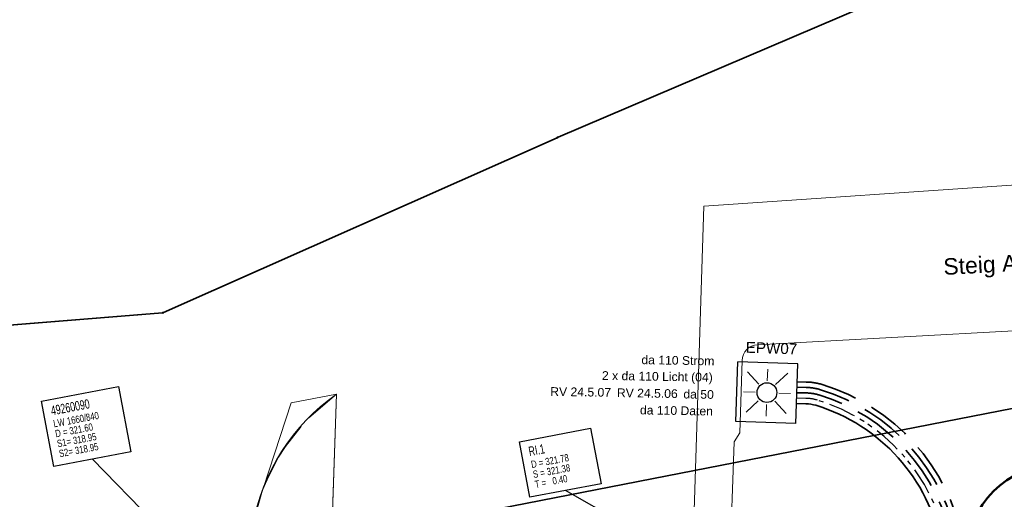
# Model space of a CAD drawing. Extents: x 3503739 to 3504470, y 5375172 to 5375561.
# Tile 40 of 121: x 3504095 to 3504122, y 5375387 to 5375401. Entities that reach past the tile are written whole.
import ezdxf

# ---------------------------------------------------------------- set-up
doc = ezdxf.new("R2010")
doc.units = 0
doc.header["$MEASUREMENT"] = 0
for name, pattern in [('2', [3.4, 1.2, -0.5, 1.2, -0.5]), ('237', [1.5, 0.75, -0.18, 0.13, -0.13, 0.13, -0.18]), ('33', [12, 4, -8])]:
    doc.linetypes.add(name, pattern=pattern)
for name, color, linetype in [('_4WP_KANCADT_', 7, 'Continuous'), ('_4WP_KANCADT__', 7, 'Continuous'), ('_4WP_LICHT-KSR', 7, 'Continuous'), ('_4WP_LICHT-LAMPE', 7, 'Continuous'), ('_4WP_STADT_DATEN', 7, 'Continuous'), ('_4WP_STADT_FTT1', 7, 'Continuous'), ('_4WP_STADT_STROM', 7, 'Continuous'), ('_4WP_STEIGBEZEIC', 7, 'Continuous'), ('BHM_BAUM_NEU', 7, 'Continuous'), ('K_FLURSTUECKE', 7, 'Continuous'), ('K_GRENZEN-UNABGE', 7, 'Continuous'), ('KMB_AUFBETON', 7, 'Continuous'), ('PUNKTHOEHENATTDEF', 7, 'Continuous'), ('PUNKTNUMMERNATTDEF', 7, 'Continuous'), ('PUNKTSPEZIFIKATION', 7, 'Continuous')]:
    doc.layers.add(name, color=color, linetype=linetype)
doc.styles.add('145', font='ARIAL.TTF', dxfattribs={"height": 0.24})
doc.styles.add('202', font='ARIAL.TTF', dxfattribs={"height": 0.24})
doc.styles.add('42', font='TXT', dxfattribs={"width": 0.7, "height": 0.26})
doc.styles.add('420', font='ARIAL.TTF', dxfattribs={"height": 0.24})
doc.styles.add('43', font='TXT', dxfattribs={"width": 0.8, "height": 0.2})
doc.styles.add('431', font='ARIAL.TTF', dxfattribs={"height": 0.3})
doc.styles.add('434', font='ARIAL.TTF', dxfattribs={"height": 0.24})
doc.styles.add('534', font='ARIAL.TTF', dxfattribs={"height": 0.452686})
doc.styles.add('88', font='TXT', dxfattribs={"width": 0.7, "height": 0.26})
doc.styles.add('89', font='TXT', dxfattribs={"width": 0.8, "height": 0.2})

# ---------------------------------------------------------------- blocks, each defined once
blk = doc.blocks.new('WP_LP-1020')
at = {"color": 7, "linetype": 'Continuous', "lineweight": 25}
for p, q in [((-0.8253, 0.8253), (0.8253, 0.8253)), ((-0.8253, -0.8253), (-0.8253, 0.8253)), ((0.8253, -0.8253), (0.8253, 0.8253)), ((-0.8253, -0.8253), (0.8253, -0.8253))]:
    blk.add_line(p, q, dxfattribs=at)
at = {"color": 1, "linetype": 'Continuous', "lineweight": 13}
for p, q in [((-0.554739, 0.55475), (-0.229777, 0.229788)), ((0, 0.324962), (0, 0.649924)), ((0, 0.649924), (0, 0.324962)), ((0.229777, 0.229788), (0.554739, 0.55475)), ((0.229777, 0.229788), (0.554739, 0.55475)), ((-0.324962, 0), (-0.649924, 0)), ((-0.324962, 0), (-0.649924, 0)), ((0.324962, 0), (0.649924, 0)), ((-0.229777, -0.229777), (-0.554739, -0.554739)), ((-0.229777, -0.229777), (-0.554739, -0.554739)), ((0.229777, -0.229777), (0.554739, -0.554739)), ((0.229777, -0.229777), (0.554739, -0.554739)), ((0, -0.324962), (0, -0.649924)), ((0, -0.324962), (0, -0.649924))]:
    blk.add_line(p, q, dxfattribs=at)
at = {"color": 7, "linetype": 'Continuous', "lineweight": 25}
blk.add_circle((0, 0), 0.272749, dxfattribs=at)
blk = doc.blocks.new('PUNKT')
blk.add_point((0, 0))
at = {"layer": 'PUNKTHOEHENATTDEF', "linetype": 'Continuous', "flags": 1}
blk.add_attdef('PUNKTHOEHE', (1, -0.5), '', height=0.8, dxfattribs=at)
at = {"layer": 'PUNKTNUMMERNATTDEF', "linetype": 'Continuous', "flags": 1}
blk.add_attdef('PUNKTNUMMER', (1, 0.5), '', height=0.8, dxfattribs=at)
at = {"layer": 'PUNKTSPEZIFIKATION', "linetype": 'Continuous', "flags": 1}
blk.add_attdef('PUNKTSPEZIFIKATION', (1, -1.5), '', height=0.8, dxfattribs=at)
blk = doc.blocks.new('10-UNVERMARKT')
at = {"color": 255, "linetype": '33', "lineweight": 13}
blk.add_circle((0, 0), 0.0789, dxfattribs=at)
at = {"color": 252, "linetype": 'Continuous', "lineweight": 25}
blk.add_circle((0, 0), 0.0325, dxfattribs=at)

msp = doc.modelspace()

# ---------------------------------------------------------------- linework, layer by layer
at = {"layer": '_4WP_KANCADT_', "color": 7, "linetype": 'Continuous', "lineweight": 25}
msp.add_line((3504100.93, 5375384.206), (3504096.655, 5375388.566), dxfattribs=at)
at = {"layer": '_4WP_KANCADT_', "color": 7, "linetype": 'Continuous', "lineweight": 18}
msp.add_lwpolyline([(3504095.253, 5375390.166), (3504097.375, 5375390.569), (3504097.717, 5375388.767), (3504095.594, 5375388.364), (3504095.253, 5375390.166)], dxfattribs=at)
at = {"layer": '_4WP_KANCADT_', "color": 7, "linetype": 'Continuous', "lineweight": 25}
msp.add_lwpolyline([(3504095.253, 5375390.166), (3504097.375, 5375390.569), (3504097.717, 5375388.767), (3504095.594, 5375388.364), (3504095.253, 5375390.166)], dxfattribs=at)
at = {"layer": '_4WP_KANCADT__', "color": 1, "linetype": 'Continuous', "lineweight": 25}
msp.add_line((3504113.833, 5375385.366), (3504109.699, 5375387.704), dxfattribs=at)
at = {"layer": '_4WP_KANCADT__', "color": 7, "linetype": 'Continuous', "lineweight": 18}
msp.add_lwpolyline([(3504108.427, 5375389.044), (3504110.392, 5375389.417), (3504110.681, 5375387.89), (3504108.716, 5375387.517), (3504108.427, 5375389.044)], dxfattribs=at)
at = {"layer": '_4WP_KANCADT__', "color": 1, "linetype": 'Continuous', "lineweight": 25}
msp.add_lwpolyline([(3504108.427, 5375389.044), (3504110.392, 5375389.417), (3504110.681, 5375387.89), (3504108.716, 5375387.517), (3504108.427, 5375389.044)], dxfattribs=at)
at = {"layer": '_4WP_LICHT-KSR', "color": 190, "linetype": '2', "lineweight": 35}
for points in [[(3504120.447, 5375373.569), (3504120.401, 5375373.82, -0.271375), (3504120.762, 5375374.818, 0.209555), (3504121.173, 5375375.645), (3504121.413, 5375380.688), (3504120.359, 5375386.25, 0.279363), (3504116.688, 5375390.337, 0.069491), (3504116.332, 5375390.392), (3504116.082, 5375390.397)], [(3504120.595, 5375373.596), (3504120.548, 5375373.849, -0.27029), (3504120.857, 5375374.702, 0.209995), (3504121.323, 5375375.638), (3504121.563, 5375380.699), (3504120.507, 5375386.278, 0.279363), (3504116.731, 5375390.48, 0.069491), (3504116.335, 5375390.542), (3504116.085, 5375390.547)]]:
    msp.add_lwpolyline(points, format="xyb", dxfattribs=at)
at = {"layer": '_4WP_STADT_DATEN', "color": 7, "linetype": 'Continuous', "lineweight": 35}
msp.add_lwpolyline([(3504116.078, 5375390.097), (3504116.328, 5375390.093, -0.069491), (3504116.601, 5375390.05, -0.279363), (3504120.065, 5375386.194), (3504120.871, 5375381.935), (3504120.563, 5375375.451, -0.232243), (3504120.073, 5375374.563, 0.293287), (3504119.601, 5375373.414), (3504119.712, 5375372.817)], format="xyb", dxfattribs=at)
at = {"layer": '_4WP_STADT_FTT1', "color": 1, "linetype": '237', "lineweight": 25}
msp.add_lwpolyline([(3504121.607, 5375373.917, -0.462056), (3504120.825, 5375374.649), (3504121.142, 5375381.311), (3504120.212, 5375386.222, 0.279363), (3504116.644, 5375390.193, 0.069491), (3504116.33, 5375390.242), (3504116.08, 5375390.247)], format="xyb", dxfattribs=at)
at = {"layer": '_4WP_STADT_STROM', "color": 3, "linetype": '2', "lineweight": 35}
msp.add_lwpolyline([(3504120.742, 5375373.625), (3504120.696, 5375373.875, -0.271935), (3504120.955, 5375374.589, 0.209464), (3504121.472, 5375375.631), (3504121.714, 5375380.709), (3504120.654, 5375386.306, 0.279363), (3504116.775, 5375390.624, 0.069491), (3504116.337, 5375390.692), (3504116.087, 5375390.697)], format="xyb", dxfattribs=at)
at = {"layer": 'BHM_BAUM_NEU', "color": 91, "linetype": 'Continuous', "lineweight": 50}
msp.add_circle((3504123.268, 5375385.915), 2.5, dxfattribs=at)
at = {"layer": 'K_FLURSTUECKE', "color": 252, "linetype": 'Continuous', "lineweight": 35}
for p, q in [((3504118.815, 5375401.414), (3504109.495, 5375397.436)), ((3504109.495, 5375397.436), (3504118.815, 5375401.414)), ((3504118.815, 5375401.414), (3504109.495, 5375397.436)), ((3504109.495, 5375397.436), (3504118.815, 5375401.414)), ((3504109.466, 5375397.424), (3504098.614, 5375392.606)), ((3504098.614, 5375392.606), (3504109.466, 5375397.424)), ((3504109.466, 5375397.424), (3504098.614, 5375392.606)), ((3504098.614, 5375392.606), (3504109.466, 5375397.424)), ((3504098.584, 5375392.599), (3504086.926, 5375391.661)), ((3504086.926, 5375391.661), (3504098.584, 5375392.599)), ((3504098.584, 5375392.599), (3504086.926, 5375391.661)), ((3504086.926, 5375391.661), (3504098.584, 5375392.599)), ((3504106.335, 5375386.903), (3504125.005, 5375390.547)), ((3504125.005, 5375390.547), (3504106.335, 5375386.903)), ((3504106.335, 5375386.903), (3504125.005, 5375390.547)), ((3504125.005, 5375390.547), (3504106.335, 5375386.903))]:
    msp.add_line(p, q, dxfattribs=at)
at = {"layer": 'KMB_AUFBETON', "color": 212, "linetype": 'Continuous', "lineweight": 13}
for p, q in [((3504163.198, 5375398.941), (3504113.51, 5375395.539)), ((3504113.195, 5375385.47), (3504113.51, 5375395.539)), ((3504103.385, 5375390.356), (3504102.133, 5375390.118)), ((3504103.156, 5375383.556), (3504103.385, 5375390.356)), ((3504099.77, 5375382.91), (3504102.133, 5375390.118))]:
    msp.add_line(p, q, dxfattribs=at)
at = {"layer": 'KMB_AUFBETON', "color": 92, "linetype": 'Continuous', "lineweight": 13}
for p, q in [((3504136.214, 5375392.854), (3504114.993, 5375391.721)), ((3504103.385, 5375390.356), (3504103.156, 5375383.556))]:
    msp.add_line(p, q, dxfattribs=at)
for points in [[(3504114.993, 5375391.721, 0.388927), (3504114.568, 5375391.287)], [(3504103.385, 5375390.356, 0.199064), (3504101.073, 5375386.743)]]:
    msp.add_lwpolyline(points, format="xyb", dxfattribs=at)
msp.add_polyline3d([(3504114.568, 5375391.287, 0), (3504114.505, 5375389.288, 0), (3504114.347, 5375389.043, 0), (3504114.234, 5375385.668, 0)], dxfattribs=at)
at = {"layer": 'KMB_AUFBETON', "color": 40, "linetype": 'Continuous', "lineweight": 13}
for points in [[(3504103.156, 5375383.556, 0), (3504103.385, 5375390.356, 0), (3504102.621, 5375389.704, 0)], [(3504102.413, 5375389.47, 0), (3504101.979, 5375388.918, 0), (3504101.79, 5375388.623, 0), (3504101.471, 5375387.997, 0), (3504101.346, 5375387.71, 0), (3504101.073, 5375386.743, 0)]]:
    msp.add_polyline3d(points, dxfattribs=at)

# ---------------------------------------------------------------- block references
at = {"layer": '_4WP_LICHT-LAMPE', "color": 7, "rotation": 88.08299560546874}
msp.add_blockref('WP_LP-1020', (3504115.253, 5375390.4), dxfattribs=at)
at = {"layer": 'K_GRENZEN-UNABGE', "color": 252, "xscale": 0.2, "yscale": 0.2}
for p in [(3504109.48, 5375397.43), (3504109.48, 5375397.43), (3504098.6, 5375392.6), (3504098.6, 5375392.6)]:
    msp.add_blockref('10-UNVERMARKT', p, dxfattribs=at)
at = {"layer": 'K_GRENZEN-UNABGE', "color": 252}
for p in [(3504109.48, 5375397.43), (3504109.48, 5375397.43), (3504098.6, 5375392.6), (3504098.6, 5375392.6)]:
    msp.add_blockref('PUNKT', p, dxfattribs=at)

# ---------------------------------------------------------------- texts
at = {"layer": '_4WP_KANCADT_', "color": 7, "linetype": 'Continuous'}
for s, height, style, width, p in [('49260090', 0.26, '88', 0.7, (3504095.535, 5375389.77)), ('LW 1660/840', 0.2, '89', 0.8, (3504095.597, 5375389.442)), ('D = 321.60', 0.2, '89', 0.8, (3504095.649, 5375389.167)), ('S1= 318.95', 0.2, '89', 0.8, (3504095.701, 5375388.892)), ('S2= 318.95', 0.2, '89', 0.8, (3504095.754, 5375388.617))]:
    msp.add_text(s, height=height, rotation=10.737, dxfattribs=dict(at, style=style, width=width)).set_placement(p)
at = {"layer": '_4WP_KANCADT__', "color": 1, "linetype": 'Continuous'}
for s, height, style, width, p in [('RI.1', 0.26, '42', 0.7, (3504108.709, 5375388.648)), ('D = 321.78', 0.2, '43', 0.8, (3504108.771, 5375388.32)), ('S = 321.38', 0.2, '43', 0.8, (3504108.823, 5375388.045)), ('T =   0.40', 0.2, '43', 0.8, (3504108.875, 5375387.77))]:
    msp.add_text(s, height=height, rotation=10.737, dxfattribs=dict(at, style=style, width=width)).set_placement(p)
at = {"layer": '_4WP_LICHT-KSR', "color": 190, "linetype": 'Continuous', "style": '420'}
msp.add_text('2 x da 110 Licht (04)', height=0.24, rotation=359.0556, dxfattribs=at).set_placement((3504110.703, 5375390.752))
at = {"layer": '_4WP_LICHT-LAMPE', "color": 190, "linetype": 'Continuous', "style": '431'}
msp.add_text('EPW07', height=0.3, rotation=358.0775, dxfattribs=at).set_placement((3504114.665, 5375391.5))
at = {"layer": '_4WP_STADT_DATEN', "color": 7, "linetype": 'Continuous', "style": '434'}
msp.add_text('da 110 Daten', height=0.24, rotation=359.0556, dxfattribs=at).set_placement((3504111.751, 5375389.802))
at = {"layer": '_4WP_STADT_FTT1', "color": 1, "linetype": 'Continuous', "style": '145'}
for s, p in [('RV 24.5.07', (3504109.277, 5375390.312)), ('RV 24.5.06', (3504111.116, 5375390.278)), ('da 50', (3504112.949, 5375390.241))]:
    msp.add_text(s, height=0.24, rotation=359.0556, dxfattribs=at).set_placement(p)
at = {"layer": '_4WP_STADT_STROM', "color": 7, "linetype": 'Continuous', "style": '202'}
msp.add_text('da 110 Strom', height=0.24, rotation=359.0556, dxfattribs=at).set_placement((3504111.791, 5375391.185))
at = {"layer": '_4WP_STEIGBEZEIC', "color": 250, "linetype": 'Continuous', "style": '534'}
msp.add_text('Steig A - Ankunft West', height=0.45269, rotation=3.0577, dxfattribs=at).set_placement((3504120.131, 5375393.642))

doc.saveas('drawing.dxf')
